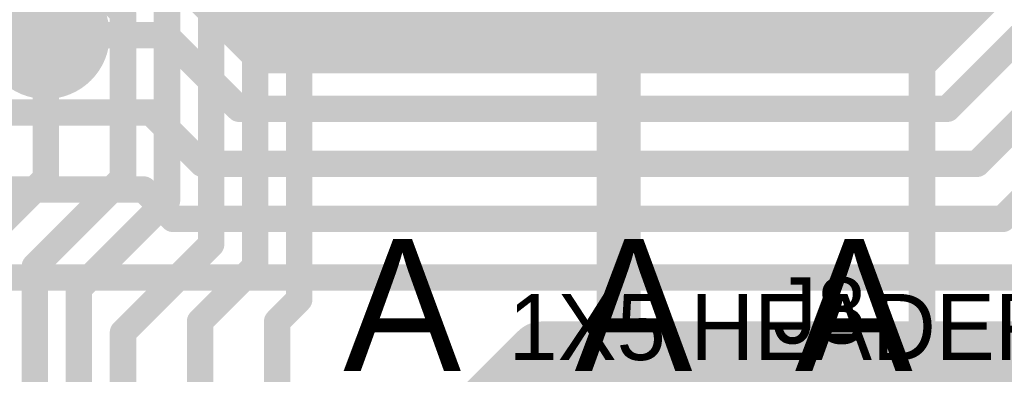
# Model space of a CAD drawing. Extents: x 7.17 to 14.1, y 4 to 11.75.
# Tile 42 of 214: x 7.63 to 8.07, y 7.76 to 7.92. Entities that reach past the tile are written whole.
import ezdxf

# ---------------------------------------------------------------- set-up
doc = ezdxf.new("R2010")
doc.units = 0
for name, color, linetype in [('BOTTOMLAYER', 5, 'CONTINUOUS'), ('BOTTOMSOLDER', 6, 'CONTINUOUS'), ('INTERNALPLANE1', 76, 'CONTINUOUS'), ('MECHANICAL1', 6, 'CONTINUOUS'), ('MECHANICAL5', 56, 'CONTINUOUS'), ('TOPLAYER', 1, 'CONTINUOUS'), ('TOPOVERLAY', 2, 'CONTINUOUS'), ('TOPSOLDER', 216, 'CONTINUOUS')]:
    doc.layers.add(name, color=color, linetype=linetype)

msp = doc.modelspace()

# ---------------------------------------------------------------- linework, layer by layer
at = {"layer": 'BOTTOMLAYER'}
for points, const_width in [([(7.409191, 8.232024), (7.739619, 7.901596)], 0.008), ([(7.712673, 7.924812), (7.977765, 8.189904)], 0.008), ([(7.716208, 7.921276), (7.984836, 8.189904)], 0.008), ([(7.719744, 7.91774), (7.991907, 8.189904)], 0.008), ([(7.723279, 7.914205), (7.998978, 8.189904)], 0.008), ([(7.726815, 7.910669), (8.006049, 8.189904)], 0.008), ([(7.73035, 7.907134), (8.01312, 8.189904)], 0.008), ([(7.733886, 7.903598), (8.020191, 8.189904)], 0.008), ([(7.738955, 7.901596), (8.027263, 8.189904)], 0.008), ([(7.746026, 7.901596), (8.034334, 8.189904)], 0.008), ([(7.753097, 7.901596), (8.041405, 8.189904)], 0.008), ([(7.760168, 7.901596), (8.048476, 8.189904)], 0.008), ([(7.767239, 7.901596), (8.055547, 8.189904)], 0.008), ([(7.77431, 7.901596), (8.062618, 8.189904)], 0.008), ([(7.781381, 7.901596), (8.069689, 8.189904)], 0.008), ([(7.788452, 7.901596), (8.07676, 8.189904)], 0.008), ([(7.795523, 7.901596), (8.083831, 8.189904)], 0.008), ([(7.802594, 7.901596), (8.090903, 8.189904)], 0.008), ([(7.809666, 7.901596), (8.097974, 8.189904)], 0.008), ([(7.816737, 7.901596), (8.105045, 8.189904)], 0.008), ([(7.823808, 7.901596), (8.112116, 8.189904)], 0.008), ([(7.830879, 7.901596), (8.119187, 8.189904)], 0.008), ([(7.83795, 7.901596), (8.126258, 8.189904)], 0.008), ([(7.845021, 7.901596), (8.133329, 8.189904)], 0.008), ([(7.852092, 7.901596), (8.1404, 8.189904)], 0.008), ([(7.859163, 7.901596), (8.147471, 8.189904)], 0.008), ([(7.866234, 7.901596), (8.154542, 8.189904)], 0.008), ([(7.873305, 7.901596), (8.161613, 8.189904)], 0.008), ([(7.880377, 7.901596), (8.168685, 8.189904)], 0.008), ([(7.887448, 7.901596), (8.175756, 8.189904)], 0.008), ([(7.894519, 7.901596), (8.182827, 8.189904)], 0.008), ([(7.90159, 7.901596), (8.189898, 8.189904)], 0.008), ([(7.908661, 7.901596), (8.196969, 8.189904)], 0.008), ([(7.915732, 7.901596), (8.20404, 8.189904)], 0.008), ([(7.922803, 7.901596), (8.211111, 8.189904)], 0.008), ([(7.929874, 7.901596), (8.218182, 8.189904)], 0.008), ([(7.936945, 7.901596), (8.225253, 8.189904)], 0.008), ([(7.944017, 7.901596), (8.232325, 8.189904)], 0.008), ([(7.951088, 7.901596), (8.239396, 8.189904)], 0.008), ([(7.958159, 7.901596), (8.246467, 8.189904)], 0.008), ([(7.96523, 7.901596), (8.253538, 8.189904)], 0.008), ([(7.972301, 7.901596), (8.260609, 8.189904)], 0.008), ([(7.979372, 7.901596), (8.26768, 8.189904)], 0.008), ([(7.986443, 7.901596), (8.274751, 8.189904)], 0.008), ([(7.993514, 7.901596), (8.281822, 8.189904)], 0.008), ([(8.000585, 7.901596), (8.288893, 8.189904)], 0.008), ([(8.007656, 7.901596), (8.295964, 8.189904)], 0.008), ([(8.014727, 7.901596), (8.303036, 8.189904)], 0.008), ([(8.021799, 7.901596), (8.310107, 8.189904)], 0.008), ([(8.02887, 7.901596), (8.317178, 8.189904)], 0.008), ([(8.035941, 7.901596), (8.324249, 8.189904)], 0.008), ([(7.523866, 8.166846), (7.789117, 7.901596)], 0.008), ([(7.52788, 8.169904), (7.796188, 7.901596)], 0.008), ([(7.534951, 8.169904), (7.803259, 7.901596)], 0.008), ([(7.542022, 8.169904), (7.81033, 7.901596)], 0.008), ([(7.549093, 8.169904), (7.817401, 7.901596)], 0.008), ([(7.556164, 8.169904), (7.824472, 7.901596)], 0.008), ([(7.563235, 8.169904), (7.831543, 7.901596)], 0.008), ([(7.570307, 8.169904), (7.838615, 7.901596)], 0.008), ([(7.577378, 8.169904), (7.845686, 7.901596)], 0.008), ([(7.584449, 8.169904), (7.852757, 7.901596)], 0.008), ([(7.59152, 8.169904), (7.859828, 7.901596)], 0.008), ([(7.598591, 8.169904), (7.866899, 7.901596)], 0.008), ([(7.605662, 8.169904), (7.87397, 7.901596)], 0.008), ([(7.612733, 8.169904), (7.881041, 7.901596)], 0.008), ([(7.619804, 8.169904), (7.888112, 7.901596)], 0.008), ([(7.626875, 8.169904), (7.895183, 7.901596)], 0.008), ([(7.633946, 8.169904), (7.902254, 7.901596)], 0.008), ([(7.641018, 8.169904), (7.909325, 7.901596)], 0.008), ([(7.648089, 8.169904), (7.916397, 7.901596)], 0.008), ([(7.65516, 8.169904), (7.923468, 7.901596)], 0.008), ([(7.662231, 8.169904), (7.930539, 7.901596)], 0.008), ([(7.669302, 8.169904), (7.93761, 7.901596)], 0.008), ([(7.676373, 8.169904), (7.944681, 7.901596)], 0.008), ([(7.683444, 8.169904), (7.951752, 7.901596)], 0.008), ([(7.690515, 8.169904), (7.958823, 7.901596)], 0.008), ([(7.697586, 8.169904), (7.965894, 7.901596)], 0.008), ([(7.704657, 8.169904), (7.972965, 7.901596)], 0.008), ([(7.711729, 8.169904), (7.980036, 7.901596)], 0.008), ([(7.7188, 8.169904), (7.987108, 7.901596)], 0.008), ([(7.725871, 8.169904), (7.994179, 7.901596)], 0.008), ([(7.732942, 8.169904), (8.00125, 7.901596)], 0.008), ([(7.740013, 8.169904), (8.008321, 7.901596)], 0.008), ([(7.747084, 8.169904), (8.015392, 7.901596)], 0.008), ([(7.754155, 8.169904), (8.022463, 7.901596)], 0.008), ([(7.761226, 8.169904), (8.029534, 7.901596)], 0.008), ([(7.768297, 8.169904), (8.036605, 7.901596)], 0.008), ([(7.775368, 8.169904), (8.042296, 7.902976)], 0.008), ([(7.782439, 8.169904), (8.045832, 7.906512)], 0.008), ([(7.789511, 8.169904), (8.049367, 7.910047)], 0.008), ([(7.796582, 8.169904), (8.052903, 7.913583)], 0.008), ([(7.803653, 8.169904), (8.056438, 7.917118)], 0.008), ([(7.810724, 8.169904), (8.059974, 7.920654)], 0.008), ([(7.817795, 8.169904), (8.063509, 7.92419)], 0.008), ([(7.483803, 8.164483), (7.74669, 7.901596)], 0.008), ([(7.51992, 8.163722), (7.782046, 7.901596)], 0.008), ([(7.49637, 8.158988), (7.753761, 7.901596)], 0.008), ([(7.503985, 8.158444), (7.760832, 7.901596)], 0.008), ([(7.510133, 8.159367), (7.767904, 7.901596)], 0.008), ([(7.515373, 8.161197), (7.774975, 7.901596)], 0.008), ([(7.708374, 7.92911), (7.735888, 7.901596)], 0.008), ([(8.040916, 7.901596), (8.06843, 7.92911)], 0.008), ([(7.639904, 7.915), (7.6942, 7.915)], 0.012), ([(7.6942, 7.915), (7.727604, 7.881596)], 0.012), ([(8.0492, 7.881596), (8.082604, 7.915)], 0.012), ([(7.735888, 7.901596), (8.040916, 7.901596)], 0.008), ([(7.572405, 7.879904), (7.687604, 7.879904)], 0.012), ([(7.687604, 7.879904), (7.710912, 7.856596)], 0.012), ([(7.727604, 7.881596), (8.0492, 7.881596)], 0.012), ([(8.062604, 7.856596), (8.085912, 7.879904)], 0.012), ([(7.710912, 7.856596), (8.062604, 7.856596)], 0.012), ([(7.537405, 7.844904), (7.684296, 7.844904)], 0.012), ([(7.684296, 7.844904), (7.697604, 7.831596)], 0.012), ([(8.074296, 7.831596), (8.087604, 7.844904)], 0.012), ([(7.697604, 7.831596), (8.074296, 7.831596)], 0.012), ([(7.504904, 7.805), (8.344904, 7.805)], 0.012), ([(7.799904, 7.705), (7.864904, 7.77)], 0.03), ([(7.864904, 7.77), (8.304904, 7.77)], 0.03)]:
    msp.add_lwpolyline(points, dxfattribs=dict(at, const_width=const_width))
at = {"layer": 'BOTTOMLAYER', "const_width": 0.008}
msp.add_lwpolyline([(7.612257, 7.899904, -0.910102), (7.66424, 7.935)], format="xyb", dxfattribs=at)
at = {"layer": 'BOTTOMLAYER'}
for points, const_width in [([(7.710673, 7.924812, 1), (7.714672, 7.924812, 1)], 0.004), ([(7.714208, 7.921276, 1), (7.718208, 7.921276, 1)], 0.004), ([(8.061509, 7.92419, 1), (8.065509, 7.92419, 1)], 0.004), ([(7.636904, 7.915, 1), (7.642904, 7.915, 1)], 0.006), ([(7.6912, 7.915, 1), (7.6972, 7.915, 1)], 0.006), ([(7.6912, 7.915, 1), (7.6972, 7.915, 1)], 0.006), ([(7.717744, 7.91774, 1), (7.721744, 7.91774, 1)], 0.004), ([(8.054438, 7.917118, 1), (8.058438, 7.917118, 1)], 0.004), ([(8.057974, 7.920654, 1), (8.061974, 7.920654, 1)], 0.004), ([(7.721279, 7.914205, 1), (7.725279, 7.914205, 1)], 0.004), ([(8.050903, 7.913583, 1), (8.054903, 7.913583, 1)], 0.004), ([(7.724815, 7.910669, 1), (7.728815, 7.910669, 1)], 0.004), ([(8.047367, 7.910047, 1), (8.051367, 7.910047, 1)], 0.004), ([(7.72835, 7.907134, 1), (7.73235, 7.907134, 1)], 0.004), ([(7.731886, 7.903598, 1), (7.735886, 7.903598, 1)], 0.004), ([(8.040296, 7.902976, 1), (8.044296, 7.902976, 1)], 0.004), ([(8.043832, 7.906512, 1), (8.047832, 7.906512, 1)], 0.004), ([(7.733888, 7.901596, 1), (7.737888, 7.901596, 1)], 0.004), ([(7.733888, 7.901596, 1), (7.737888, 7.901596, 1)], 0.004), ([(7.736955, 7.901596, 1), (7.740955, 7.901596, 1)], 0.004), ([(7.737619, 7.901596, 1), (7.741619, 7.901596, 1)], 0.004), ([(7.744026, 7.901596, 1), (7.748026, 7.901596, 1)], 0.004), ([(7.74469, 7.901596, 1), (7.74869, 7.901596, 1)], 0.004), ([(7.751097, 7.901596, 1), (7.755097, 7.901596, 1)], 0.004), ([(7.751761, 7.901596, 1), (7.755761, 7.901596, 1)], 0.004), ([(7.758168, 7.901596, 1), (7.762168, 7.901596, 1)], 0.004), ([(7.758832, 7.901596, 1), (7.762832, 7.901596, 1)], 0.004), ([(7.765239, 7.901596, 1), (7.769239, 7.901596, 1)], 0.004), ([(7.765904, 7.901596, 1), (7.769903, 7.901596, 1)], 0.004), ([(7.77231, 7.901596, 1), (7.77631, 7.901596, 1)], 0.004), ([(7.772975, 7.901596, 1), (7.776975, 7.901596, 1)], 0.004), ([(7.779381, 7.901596, 1), (7.783381, 7.901596, 1)], 0.004), ([(7.780046, 7.901596, 1), (7.784046, 7.901596, 1)], 0.004), ([(7.786452, 7.901596, 1), (7.790452, 7.901596, 1)], 0.004), ([(7.787117, 7.901596, 1), (7.791117, 7.901596, 1)], 0.004), ([(7.793523, 7.901596, 1), (7.797523, 7.901596, 1)], 0.004), ([(7.794188, 7.901596, 1), (7.798188, 7.901596, 1)], 0.004), ([(7.800594, 7.901596, 1), (7.804595, 7.901596, 1)], 0.004), ([(7.801259, 7.901596, 1), (7.805259, 7.901596, 1)], 0.004), ([(7.807666, 7.901596, 1), (7.811666, 7.901596, 1)], 0.004), ([(7.80833, 7.901596, 1), (7.81233, 7.901596, 1)], 0.004), ([(7.814737, 7.901596, 1), (7.818737, 7.901596, 1)], 0.004), ([(7.815401, 7.901596, 1), (7.819401, 7.901596, 1)], 0.004), ([(7.821808, 7.901596, 1), (7.825808, 7.901596, 1)], 0.004), ([(7.822472, 7.901596, 1), (7.826472, 7.901596, 1)], 0.004), ([(7.828879, 7.901596, 1), (7.832879, 7.901596, 1)], 0.004), ([(7.829543, 7.901596, 1), (7.833543, 7.901596, 1)], 0.004), ([(7.83595, 7.901596, 1), (7.83995, 7.901596, 1)], 0.004), ([(7.836614, 7.901596, 1), (7.840615, 7.901596, 1)], 0.004), ([(7.843021, 7.901596, 1), (7.847021, 7.901596, 1)], 0.004), ([(7.843686, 7.901596, 1), (7.847686, 7.901596, 1)], 0.004), ([(7.850092, 7.901596, 1), (7.854092, 7.901596, 1)], 0.004), ([(7.850757, 7.901596, 1), (7.854757, 7.901596, 1)], 0.004), ([(7.857163, 7.901596, 1), (7.861163, 7.901596, 1)], 0.004), ([(7.857828, 7.901596, 1), (7.861828, 7.901596, 1)], 0.004), ([(7.864234, 7.901596, 1), (7.868234, 7.901596, 1)], 0.004), ([(7.864899, 7.901596, 1), (7.868899, 7.901596, 1)], 0.004), ([(7.871306, 7.901596, 1), (7.875305, 7.901596, 1)], 0.004), ([(7.87197, 7.901596, 1), (7.87597, 7.901596, 1)], 0.004), ([(7.878377, 7.901596, 1), (7.882377, 7.901596, 1)], 0.004), ([(7.879041, 7.901596, 1), (7.883041, 7.901596, 1)], 0.004), ([(7.885448, 7.901596, 1), (7.889448, 7.901596, 1)], 0.004), ([(7.886112, 7.901596, 1), (7.890112, 7.901596, 1)], 0.004), ([(7.892519, 7.901596, 1), (7.896519, 7.901596, 1)], 0.004), ([(7.893183, 7.901596, 1), (7.897183, 7.901596, 1)], 0.004), ([(7.89959, 7.901596, 1), (7.90359, 7.901596, 1)], 0.004), ([(7.900254, 7.901596, 1), (7.904254, 7.901596, 1)], 0.004), ([(7.906661, 7.901596, 1), (7.910661, 7.901596, 1)], 0.004), ([(7.907325, 7.901596, 1), (7.911326, 7.901596, 1)], 0.004), ([(7.913732, 7.901596, 1), (7.917732, 7.901596, 1)], 0.004), ([(7.914397, 7.901596, 1), (7.918397, 7.901596, 1)], 0.004), ([(7.920803, 7.901596, 1), (7.924803, 7.901596, 1)], 0.004), ([(7.921468, 7.901596, 1), (7.925468, 7.901596, 1)], 0.004), ([(7.927874, 7.901596, 1), (7.931874, 7.901596, 1)], 0.004), ([(7.928539, 7.901596, 1), (7.932539, 7.901596, 1)], 0.004), ([(7.934945, 7.901596, 1), (7.938945, 7.901596, 1)], 0.004), ([(7.93561, 7.901596, 1), (7.93961, 7.901596, 1)], 0.004), ([(7.942017, 7.901596, 1), (7.946016, 7.901596, 1)], 0.004), ([(7.942681, 7.901596, 1), (7.946681, 7.901596, 1)], 0.004), ([(7.949088, 7.901596, 1), (7.953088, 7.901596, 1)], 0.004), ([(7.949752, 7.901596, 1), (7.953752, 7.901596, 1)], 0.004), ([(7.956159, 7.901596, 1), (7.960159, 7.901596, 1)], 0.004), ([(7.956823, 7.901596, 1), (7.960823, 7.901596, 1)], 0.004), ([(7.96323, 7.901596, 1), (7.96723, 7.901596, 1)], 0.004), ([(7.963894, 7.901596, 1), (7.967894, 7.901596, 1)], 0.004), ([(7.970301, 7.901596, 1), (7.974301, 7.901596, 1)], 0.004), ([(7.970965, 7.901596, 1), (7.974965, 7.901596, 1)], 0.004), ([(7.977372, 7.901596, 1), (7.981372, 7.901596, 1)], 0.004), ([(7.978036, 7.901596, 1), (7.982037, 7.901596, 1)], 0.004), ([(7.984443, 7.901596, 1), (7.988443, 7.901596, 1)], 0.004), ([(7.985108, 7.901596, 1), (7.989108, 7.901596, 1)], 0.004), ([(7.991514, 7.901596, 1), (7.995514, 7.901596, 1)], 0.004), ([(7.992179, 7.901596, 1), (7.996179, 7.901596, 1)], 0.004), ([(7.998585, 7.901596, 1), (8.002585, 7.901596, 1)], 0.004), ([(7.99925, 7.901596, 1), (8.00325, 7.901596, 1)], 0.004), ([(8.005656, 7.901596, 1), (8.009656, 7.901596, 1)], 0.004), ([(8.006321, 7.901596, 1), (8.010321, 7.901596, 1)], 0.004), ([(8.012728, 7.901596, 1), (8.016728, 7.901596, 1)], 0.004), ([(8.013392, 7.901596, 1), (8.017392, 7.901596, 1)], 0.004), ([(8.019799, 7.901596, 1), (8.023799, 7.901596, 1)], 0.004), ([(8.020463, 7.901596, 1), (8.024463, 7.901596, 1)], 0.004), ([(8.02687, 7.901596, 1), (8.03087, 7.901596, 1)], 0.004), ([(8.027534, 7.901596, 1), (8.031534, 7.901596, 1)], 0.004), ([(8.033941, 7.901596, 1), (8.037941, 7.901596, 1)], 0.004), ([(8.034605, 7.901596, 1), (8.038605, 7.901596, 1)], 0.004), ([(8.038916, 7.901596, 1), (8.042916, 7.901596, 1)], 0.004), ([(8.038916, 7.901596, 1), (8.042916, 7.901596, 1)], 0.004), ([(7.684604, 7.879904, 1), (7.690604, 7.879904, 1)], 0.006), ([(7.684604, 7.879904, 1), (7.690604, 7.879904, 1)], 0.006), ([(7.724604, 7.881596, 1), (7.730604, 7.881596, 1)], 0.006), ([(7.724604, 7.881596, 1), (7.730604, 7.881596, 1)], 0.006), ([(8.0462, 7.881596, 1), (8.0522, 7.881596, 1)], 0.006), ([(8.0462, 7.881596, 1), (8.0522, 7.881596, 1)], 0.006), ([(7.707912, 7.856596, 1), (7.713912, 7.856596, 1)], 0.006), ([(7.707912, 7.856596, 1), (7.713912, 7.856596, 1)], 0.006), ([(8.059604, 7.856596, 1), (8.065604, 7.856596, 1)], 0.006), ([(8.059604, 7.856596, 1), (8.065604, 7.856596, 1)], 0.006), ([(7.681296, 7.844904, 1), (7.687296, 7.844904, 1)], 0.006), ([(7.681296, 7.844904, 1), (7.687296, 7.844904, 1)], 0.006), ([(7.694604, 7.831596, 1), (7.700604, 7.831596, 1)], 0.006), ([(7.694604, 7.831596, 1), (7.700604, 7.831596, 1)], 0.006), ([(8.071296, 7.831596, 1), (8.077296, 7.831596, 1)], 0.006), ([(8.071296, 7.831596, 1), (8.077296, 7.831596, 1)], 0.006), ([(7.857404, 7.77, 1), (7.872404, 7.77, 1)], 0.015), ([(7.857404, 7.77, 1), (7.872404, 7.77, 1)], 0.015)]:
    msp.add_lwpolyline(points, format="xyb", close=True, dxfattribs=dict(at, const_width=const_width))
at = {"layer": 'BOTTOMSOLDER', "const_width": 0.0215}
for points in [[(7.889154, 7.9323, 1), (7.910654, 7.9323, 1)], [(7.629154, 7.915, 1), (7.650654, 7.915, 1)]]:
    msp.add_lwpolyline(points, format="xyb", close=True, dxfattribs=at)
at = {"layer": 'INTERNALPLANE1', "const_width": 0.029}
for points in [[(7.885404, 7.9323, 1), (7.914404, 7.9323, 1)], [(7.625404, 7.915, 1), (7.654404, 7.915, 1)]]:
    msp.add_lwpolyline(points, format="xyb", close=True, dxfattribs=at)
at = {"layer": 'TOPLAYER'}
for points, const_width in [([(7.754904, 7.795), (7.754904, 8.265)], 0.012), ([(7.734904, 7.81), (7.734904, 8.256716)], 0.012), ([(7.579904, 8.02), (7.674904, 7.925)], 0.012), ([(7.714904, 7.82), (7.714904, 7.975)], 0.012), ([(7.977604, 7.971596), (8.037604, 7.911596)], 0.012), ([(7.694904, 7.84), (7.694904, 7.95)], 0.012), ([(7.899904, 7.705), (7.899904, 7.9323)], 0.02), ([(7.674904, 7.85), (7.674904, 7.925)], 0.012), ([(7.639904, 7.85), (7.639904, 7.915)], 0.012), ([(8.037604, 7.7427), (8.037604, 7.911596)], 0.012), ([(7.614904, 7.825), (7.639904, 7.85)], 0.012), ([(7.634904, 7.81), (7.674904, 7.85)], 0.012), ([(7.654904, 7.8), (7.694904, 7.84)], 0.012), ([(7.674904, 7.78), (7.714904, 7.82)], 0.012), ([(7.634904, 7.31), (7.634904, 7.81)], 0.012), ([(7.709904, 7.785), (7.734904, 7.81)], 0.012), ([(7.654904, 7.385), (7.654904, 7.8)], 0.012), ([(7.744904, 7.785), (7.754904, 7.795)], 0.012), ([(7.709904, 7.5), (7.709904, 7.785)], 0.012), ([(7.744904, 7.634708), (7.744904, 7.785)], 0.012), ([(7.674904, 7.495), (7.674904, 7.78)], 0.012)]:
    msp.add_lwpolyline(points, dxfattribs=dict(at, const_width=const_width))
at = {"layer": 'TOPLAYER', "const_width": 0.006}
for points in [[(7.671904, 7.925, 1), (7.677904, 7.925, 1)], [(7.671904, 7.925, 1), (7.677904, 7.925, 1)], [(7.636904, 7.915, 1), (7.642904, 7.915, 1)], [(8.034604, 7.911596, 1), (8.040604, 7.911596, 1)], [(8.034604, 7.911596, 1), (8.040604, 7.911596, 1)], [(7.636904, 7.85, 1), (7.642904, 7.85, 1)], [(7.636904, 7.85, 1), (7.642904, 7.85, 1)], [(7.671904, 7.85, 1), (7.677904, 7.85, 1)], [(7.671904, 7.85, 1), (7.677904, 7.85, 1)], [(7.691904, 7.84, 1), (7.697904, 7.84, 1)], [(7.691904, 7.84, 1), (7.697904, 7.84, 1)], [(7.711904, 7.82, 1), (7.717904, 7.82, 1)], [(7.711904, 7.82, 1), (7.717904, 7.82, 1)], [(7.631904, 7.81, 1), (7.637904, 7.81, 1)], [(7.631904, 7.81, 1), (7.637904, 7.81, 1)], [(7.731904, 7.81, 1), (7.737904, 7.81, 1)], [(7.731904, 7.81, 1), (7.737904, 7.81, 1)], [(7.651904, 7.8, 1), (7.657904, 7.8, 1)], [(7.651904, 7.8, 1), (7.657904, 7.8, 1)], [(7.751904, 7.795, 1), (7.757904, 7.795, 1)], [(7.751904, 7.795, 1), (7.757904, 7.795, 1)], [(7.706904, 7.785, 1), (7.712904, 7.785, 1)], [(7.706904, 7.785, 1), (7.712904, 7.785, 1)], [(7.741904, 7.785, 1), (7.747904, 7.785, 1)], [(7.741904, 7.785, 1), (7.747904, 7.785, 1)], [(7.671904, 7.78, 1), (7.677904, 7.78, 1)], [(7.671904, 7.78, 1), (7.677904, 7.78, 1)]]:
    msp.add_lwpolyline(points, format="xyb", close=True, dxfattribs=at)
at = {"layer": 'TOPSOLDER', "const_width": 0.0215}
for points in [[(7.889154, 7.9323, 1), (7.910654, 7.9323, 1)], [(7.629154, 7.915, 1), (7.650654, 7.915, 1)]]:
    msp.add_lwpolyline(points, format="xyb", close=True, dxfattribs=at)

# ---------------------------------------------------------------- texts
at = {"layer": 'MECHANICAL1'}
msp.add_text('1X5 HEADER', height=0.03, dxfattribs=at).set_placement((7.849904, 7.7675))
at = {"layer": 'MECHANICAL5'}
for p in [(7.774904, 7.7625), (7.879904, 7.7625), (7.979904, 7.7625)]:
    msp.add_text('A', height=0.06, dxfattribs=at).set_placement(p)
at = {"layer": 'TOPOVERLAY'}
msp.add_text('J8', height=0.03, dxfattribs=at).set_placement((7.969904, 7.775))

doc.saveas('drawing.dxf')
